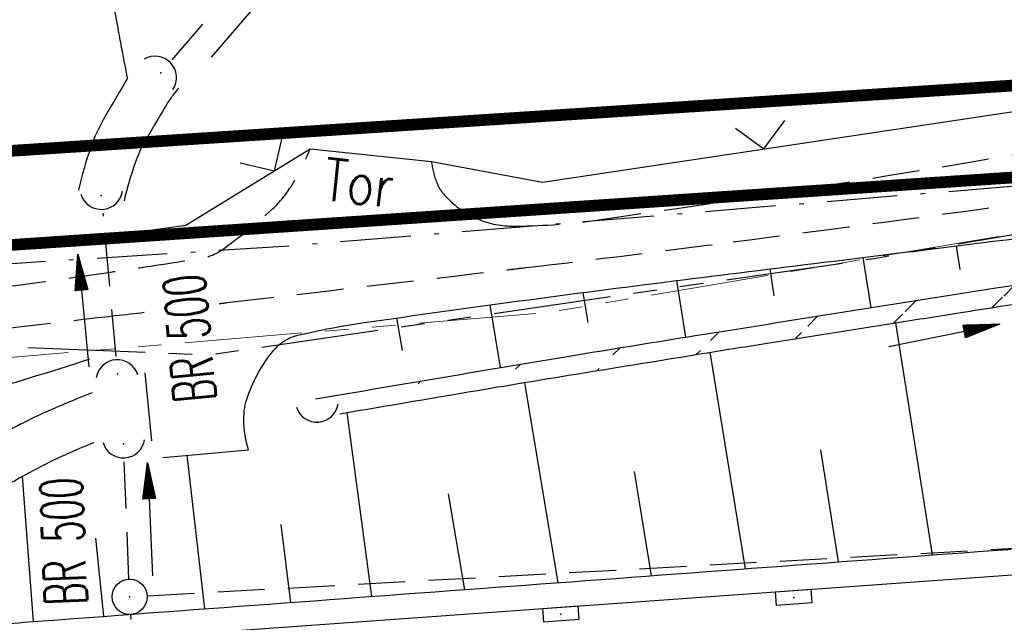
# Model space of a CAD drawing. Extents: x 0 to 1135, y 0 to 420.
# Tile 70 of 116: x 719 to 761, y 234 to 260. Entities that reach past the tile are written whole.
import ezdxf
from ezdxf.enums import TextEntityAlignment as Align

# ---------------------------------------------------------------- set-up
doc = ezdxf.new("R2010")
doc.units = 0
doc.header["$LTSCALE"] = 2
doc.header["$MEASUREMENT"] = 0
for name, pattern in [('AUSGEZOGEN', [0]), ('BAB-FM2', [2.6, 1.5, -0.5, 0.1, -0.5]), ('GESTRICH-X2', [1.5, 1, -0.5]), ('PHANTOMX2', [5, 2.5, -0.5, 0.5, -0.5, 0.5, -0.5])]:
    doc.linetypes.add(name, pattern=pattern)
doc.layers.get('0').update_dxf_attribs({"color": 8, "linetype": 'AUSGEZOGEN'})
for name, color, linetype in [('BAB_FM', 8, 'BAB-FM2'), ('BOESCHG', 8, 'AUSGEZOGEN'), ('DURCHL', 200, 'GESTRICH-X2'), ('FBRTOP', 8, 'AUSGEZOGEN'), ('GRENZL-BAB', 7, 'AUSGEZOGEN'), ('KANAL', 200, 'GESTRICH-X2'), ('Lichtwellenleiter COLT', 8, 'PHANTOMX2'), ('Lichtwellenleiter GLH', 8, 'PHANTOMX2'), ('MULDE', 8, 'AUSGEZOGEN'), ('PFEIL', 200, 'CONTINUOUS'), ('PFEILTOP', 8, 'AUSGEZOGEN'), ('Rinne', 200, 'CONTINUOUS'), ('SCHSYMBOL', 200, 'AUSGEZOGEN'), ('TEXTO', 200, 'CONTINUOUS'), ('WEG', 8, 'GESTRICH-X2'), ('ZAUN', 8, 'AUSGEZOGEN')]:
    doc.layers.add(name, color=color, linetype=linetype)
doc.styles.add('ROMANS', font='romans.shx', dxfattribs={"width": 0.8})

# ---------------------------------------------------------------- blocks, each defined once
blk = doc.blocks.new('DL')
at = {"color": 0}
blk.add_arc((-0.3106833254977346, 0.0246800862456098), 0.9100732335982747, 282.5363002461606, 77.46369975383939, dxfattribs=at)
blk.add_point((0.5969366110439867, 0.0027149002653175), dxfattribs=at)
blk = doc.blocks.new('GST')
at = {"color": 0}
blk.add_circle((0, 0), 0.75, dxfattribs=at)
blk.add_point((0, 0), dxfattribs=at)
blk = doc.blocks.new('10')
blk.add_blockref('GST', (0, 0))
blk = doc.blocks.new('40')
at = {"color": 0}
blk.add_arc((0.0246800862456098, 0.3106833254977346), 0.9100732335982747, 192.5363002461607, 347.4636997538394, dxfattribs=at)
blk.add_point((0, 0), dxfattribs=at)
blk = doc.blocks.new('30')
at = {"color": 0}
for p, q in [((-0.75, -0.289999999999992), (-0.75, 0.2927511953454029)), ((-0.75, 0.2927511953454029), (0.7528554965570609, 0.2927511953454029)), ((0.7528554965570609, 0.2927511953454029), (0.7528554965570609, -0.289999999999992)), ((0.7528554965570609, -0.289999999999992), (-0.75, -0.289999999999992))]:
    blk.add_line(p, q, dxfattribs=at)
blk.add_point((0, 0), dxfattribs=at)
blk = doc.blocks.new('PFEIL2')
at = {"color": 0}
for p, q in [((0.8796887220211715, 0.0024565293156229), (-2.401395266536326, -0.0115320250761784)), ((0.8808543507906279, -0.2709205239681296), (0.8785230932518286, 0.2758335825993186)), ((0.8785230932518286, 0.2758335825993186), (2.42908935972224, 0.0090619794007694)), ((0.9110887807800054, 0.2702307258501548), (0.878570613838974, 0.2646884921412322)), ((0.9651190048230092, 0.2609349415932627), (0.8786494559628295, 0.2461975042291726)), ((1.019149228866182, 0.2516391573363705), (0.8787282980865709, 0.2277065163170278)), ((1.073179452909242, 0.24234337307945), (0.8788071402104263, 0.2092155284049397)), ((1.127209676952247, 0.2330475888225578), (0.8788859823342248, 0.1907245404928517)), ((1.18123990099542, 0.2237518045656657), (0.8789648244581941, 0.1722335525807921)), ((1.235270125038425, 0.2144560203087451), (0.8790436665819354, 0.1537425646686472)), ((1.289300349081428, 0.2051602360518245), (0.8791225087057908, 0.1352515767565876)), ((1.34333057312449, 0.195864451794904), (0.8792013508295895, 0.1167605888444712)), ((1.397360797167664, 0.1865686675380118), (0.8792801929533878, 0.0982696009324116)), ((1.451391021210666, 0.1772728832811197), (0.8793590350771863, 0.0797786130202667)), ((1.505421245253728, 0.1679770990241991), (0.8794378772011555, 0.0612876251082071)), ((1.559451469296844, 0.1586813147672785), (0.8795167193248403, 0.0427966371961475)), ((1.613481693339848, 0.1493855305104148), (0.8795955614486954, 0.024305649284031)), ((1.66751191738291, 0.140089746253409), (0.8796744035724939, 0.005814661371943)), ((1.721542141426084, 0.1307939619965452), (0.8797532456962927, -0.0126763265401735)), ((1.775572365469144, 0.1214981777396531), (0.8798320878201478, -0.0311673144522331)), ((1.82960258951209, 0.1122023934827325), (0.8799109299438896, -0.0496583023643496)), ((1.883632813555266, 0.1029066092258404), (0.8799897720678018, -0.0681492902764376)), ((1.937663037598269, 0.0936108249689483), (0.8800686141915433, -0.08664027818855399)), ((1.991693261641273, 0.0843150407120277), (0.8801474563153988, -0.105131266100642)), ((2.045723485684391, 0.0750192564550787), (0.8802262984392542, -0.1236222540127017)), ((2.099753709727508, 0.0657234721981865), (0.8803051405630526, -0.1421132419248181)), ((2.153783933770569, 0.056427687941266), (0.8803839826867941, -0.1606042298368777)), ((2.207814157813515, 0.0471319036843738), (0.8804628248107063, -0.1790952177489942)), ((2.26184438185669, 0.0378361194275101), (0.8805416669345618, -0.1975862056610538)), ((2.315874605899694, 0.0285403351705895), (0.8806205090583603, -0.2160771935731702)), ((2.36990482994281, 0.0192445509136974), (0.8806993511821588, -0.2345681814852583)), ((2.423935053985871, 0.009948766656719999), (0.8807781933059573, -0.2530591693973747)), ((2.42908935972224, 0.0090619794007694), (0.8808543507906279, -0.2709205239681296))]:
    blk.add_line(p, q, dxfattribs=at)
blk = doc.blocks.new('ZL')
at = {"color": 0}
for p, q in [((-1.065914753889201, 1.055379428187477), (0, 0)), ((0, 0), (1.055379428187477, 1.065914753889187))]:
    blk.add_line(p, q, dxfattribs=at)

msp = doc.modelspace()

# ---------------------------------------------------------------- hatches: boundary and pattern name
at = {"layer": 'Rinne'}
h = msp.add_hatch(dxfattribs=at)
h.set_pattern_fill('ANSI31', color=256, scale=20, style=0)
h.set_pattern_definition([(45, (0, 0), (-1.767766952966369, 1.767766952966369), [])])
edge = h.paths.add_edge_path()
edge.add_arc((1155.65641840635, -2242.557653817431), 2522.184363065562, 99.43086037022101, 99.68389499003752, ccw=False)
edge.add_arc((887.2945611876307, -626.9161234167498), 884.4067099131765, 99.00355053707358, 99.43086048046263, ccw=False)
edge.add_arc((7865.434670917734, -44667.49533116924), 45474.39500712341, 98.98887565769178, 99.00355053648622, ccw=False)
edge.add_arc((893.7826409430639, -594.8364796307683), 853.7362236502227, 98.88177395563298, 98.98887560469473, ccw=False)
edge.add_arc((774.3447883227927, 169.4682782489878), 80.15548219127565, 94.92834253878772, 98.88177395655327, ccw=False)
edge.add_arc((745.7621929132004, 500.9430525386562), 252.549328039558, 274.928342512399, 277.1552844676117)
edge.add_arc((775.59112245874, 263.3315742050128), 13.07285806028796, 277.1552844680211, 285.3941672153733)
edge.add_arc((750.9073150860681, 352.9812178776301), 106.058604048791, 285.3941672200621, 288.2845307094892)
edge.add_arc((1039.723773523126, -1545.767581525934), 1815.022654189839, 99.54696446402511, 99.747306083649, ccw=False)
edge.add_arc((850.3512512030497, -419.7925208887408), 673.2337991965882, 99.21801488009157, 99.54696467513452, ccw=False)
edge.add_arc((74345.81882498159, -453292.2522975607), 459470.6276214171, 99.21719542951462, 99.21801488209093, ccw=False)
edge.add_arc((750.1139261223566, 238.8824274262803), 7.007794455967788, 99.0073127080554, 99.21713973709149, ccw=False)
edge.add_arc((1870.5495397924, -6829.430692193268), 7163.573054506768, 98.99620003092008, 99.00731280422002, ccw=False)
edge.add_arc((20211.83513109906, -122681.4295059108), 124458.4509745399, 98.99353748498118, 98.99620357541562, ccw=False)
edge.add_arc((2641.992996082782, -11668.77363253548), 12064.01553972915, 98.9801681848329, 98.99353748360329, ccw=False)
edge.add_arc((3231.702896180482, -15400.42273713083), 15841.97303103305, 98.96849683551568, 98.98016358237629, ccw=False)
edge.add_arc((765.5897048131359, 225.6051071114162), 22.54003039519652, 97.66217145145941, 98.96849683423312, ccw=False)
edge.add_arc((1031.826235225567, -1753.362198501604), 2019.335835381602, 97.52415997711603, 97.66217140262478, ccw=False)
edge.add_arc((776.1203437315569, 182.6083142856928), 66.5513287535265, 94.74164692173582, 97.52415997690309, ccw=False)
edge.add_arc((746.8392645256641, 535.6186736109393), 287.6713348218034, 274.7416469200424, 276.079888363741)
edge.add_arc((775.795607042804, 263.7642803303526), 14.27916061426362, 276.0798883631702, 285.3872783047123)
edge.add_arc((760.7859552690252, 318.3037739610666), 70.84634201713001, 285.387278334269, 289.5621102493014)

# ---------------------------------------------------------------- linework, layer by layer
at = {"layer": 'BAB_FM', "flags": 128}
msp.add_lwpolyline([(561.0827886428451, 244.793220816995), (580.7411265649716, 245.6238338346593), (620.5464530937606, 248.1455769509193), (680.4963240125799, 247.0333839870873), (730.3963043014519, 250.2195991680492), (786.0021258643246, 254.8050427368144), (797.116289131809, 256.5198867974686), (830.2106056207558, 256.3925443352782), (880.132097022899, 259.279531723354), (930.0095874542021, 263.0108377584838), (950, 264.7809051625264)], dxfattribs=at)
at = {"layer": 'BOESCHG'}
for p, q in [((758.8693191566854, 249.2021782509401), (758.7104869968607, 250.2072733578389)), ((755.0772419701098, 247.5723321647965), (754.738283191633, 249.7146695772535)), ((750.9462409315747, 248.0847726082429), (750.7660494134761, 249.2225953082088)), ((747.17597287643, 246.319378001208), (746.7894483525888, 248.7282438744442)), ((743.0179122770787, 246.9488585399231), (742.8078798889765, 248.2209974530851)), ((739.2822628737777, 245.0197780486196), (738.8351422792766, 247.6910468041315)), ((735.1026061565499, 245.7471343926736), (734.8675400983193, 247.1379577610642)), ((757.684825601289, 237.0384894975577), (756.1194300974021, 246.9292826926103)), ((749.7160742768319, 236.4455526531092), (748.2183228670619, 245.6752962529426)), ((741.736688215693, 235.8518245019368), (740.3222120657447, 244.3902140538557)), ((733.7966301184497, 235.2737903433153), (732.7528086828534, 243.108060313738)), ((726.6770173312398, 234.7453071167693), (725.9358215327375, 241.2875742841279)), ((753.6824932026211, 236.7406849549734), (752.9255546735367, 241.5223061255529)), ((745.7121745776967, 236.1476314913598), (744.9910741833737, 240.5910970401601)), ((719.377978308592, 234.2025222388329), (718.908797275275, 240.3828930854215)), ((737.7626616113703, 235.5561261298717), (737.070093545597, 239.6417113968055)), ((730.3421595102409, 235.0174759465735), (729.9351047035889, 238.3342672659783)), ((722.385348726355, 234.4263213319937), (722.0440413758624, 237.7503217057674))]:
    msp.add_line(p, q, dxfattribs=at)
for points in [[(728.5419715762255, 241.5220722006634, -0.0703887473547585), (728.3447791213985, 242.7905072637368, -0.08839793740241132), (728.5107774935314, 243.802036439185, -0.08773502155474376), (729.6111286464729, 245.7507916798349, -0.1634668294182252), (730.6495113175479, 246.3984700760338, -0.02253258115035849), (733.48607676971, 246.9397812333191, -0.004890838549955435), (746.6650888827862, 248.712751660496, -0.000200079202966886), (753.0500503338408, 249.5056210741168, 0.0001437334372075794), (761.9375031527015, 250.6082274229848, 0.004151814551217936), (769.7608165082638, 251.6471326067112, 0.002444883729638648), (783.0215078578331, 253.5864610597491)], [(464.8567989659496, 226.3571702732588, -0.009039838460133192), (489.4542420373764, 231.6387930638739, -0.01668915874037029), (502.9098284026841, 233.8110275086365, -0.0002702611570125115), (533.8908751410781, 237.7398582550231, -0.003081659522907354), (536.6101835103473, 238.0661971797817, -0.001544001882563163), (551.1280167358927, 239.6723582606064, -0.001028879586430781), (572.9264823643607, 241.9705233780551, -0.006868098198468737), (597.9066373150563, 244.2058419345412, -0.01222878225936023), (611.9754834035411, 244.9247339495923, -0.016631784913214), (619.5141387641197, 244.8745023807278, -0.004917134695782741), (644.975570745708, 243.6065510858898, -0.01919117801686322), (667.7865449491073, 241.3645909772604, 0.02792406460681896), (683.4946495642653, 240.0971341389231, 0.02270045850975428), (695.1039556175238, 240.337633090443, 0.02539159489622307), (705.4155807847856, 241.5483583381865, 0.005413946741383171), (708.0530899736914, 242.0241600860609, 0.00243714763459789), (713.8946708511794, 243.1729572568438, 0.01883350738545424), (716.7205721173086, 243.8546787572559, 0.01035419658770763), (721.7783311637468, 245.3920453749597)], [(716.4674761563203, 233.980602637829, -0.0008132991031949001), (719.7933982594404, 234.2335175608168, -0.0001747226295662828), (760.9005888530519, 237.2777672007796, -3.146934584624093e-05), (761.0434141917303, 237.2882851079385, 0.00873990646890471)]]:
    msp.add_lwpolyline(points, format="xyb", dxfattribs=at)
msp.add_lwpolyline([(724.8947674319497, 241.193901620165), (728.5419715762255, 241.5220722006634)], dxfattribs=at)
at = {"layer": 'DURCHL'}
for p, q in [((725.2938392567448, 258.1316496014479), (731.2261712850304, 265.0229926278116)), ((722.902380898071, 245.4982771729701), (722.3483765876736, 251.6055577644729)), ((723.4513706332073, 236.0152618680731), (723.2475171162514, 241.0305633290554)), ((726.0359400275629, 198.3735141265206), (723.5243245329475, 234.5212194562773))]:
    msp.add_line(p, q, dxfattribs=at)
at = {"layer": 'FBRTOP', "const_width": 0.5}
for points in [[(653.5272917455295, 213.3842502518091, 0.0005753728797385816), (668.5139543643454, 214.3515200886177, 0.000866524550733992), (678.4632189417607, 215.0224825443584, 0.0001652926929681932), (689.1772754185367, 215.7672349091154, 0.0004044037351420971), (693.5561025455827, 216.0766283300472, 4.445643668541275e-06), (698.4754056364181, 216.4282528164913, -1.639922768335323e-05), (703.3947087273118, 216.7798773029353, -9.99253101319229e-07), (715.8628137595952, 217.6706428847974, 9.206125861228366e-06), (728.3309187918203, 218.5614084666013, 1.03453914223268e-05), (740.799020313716, 219.4526638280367, -1.225917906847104e-05), (753.2671218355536, 220.343919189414, -7.292327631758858e-06), (765.7352311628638, 221.2346850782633, 8.042228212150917e-06), (778.2033404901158, 222.1254509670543, 3.58794265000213e-06), (815.6081637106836, 224.7986585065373, -2.056497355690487e-06), (853.0129869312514, 227.4718660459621, -8.510155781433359e-07), (902.8859094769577, 231.0358387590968, 1.316314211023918e-06), (950, 234.4026550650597, 2.216225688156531e-06)], [(693.8380442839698, 212.086575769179, 4.443752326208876e-06), (698.7589697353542, 212.4383162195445, -1.639958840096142e-05), (703.6798951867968, 212.79005666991, -9.989389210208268e-07), (716.1479308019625, 213.6808172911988, 9.206075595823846e-06), (728.6159664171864, 214.5715779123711, 1.034542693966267e-05), (741.0841459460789, 215.4628388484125, -1.225921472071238e-05), (753.5523254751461, 216.3540997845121, -7.292295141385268e-06), (766.0203567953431, 217.2448600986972, 8.042253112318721e-06), (778.4883881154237, 218.1356204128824, 3.587972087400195e-06), (815.8932577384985, 220.8088312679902, -2.056496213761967e-06), (853.2981273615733, 223.4820421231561, -8.510093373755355e-07), (903.1710383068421, 227.0460140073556, 1.308300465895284e-06), (950, 230.3924539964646, 2.216227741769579e-06)]]:
    msp.add_lwpolyline(points, format="xyb", dxfattribs=at)
at = {"layer": 'FBRTOP'}
msp.add_lwpolyline([(464.7140156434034, 220.4410331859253), (478.376431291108, 220.7717397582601), (503.2756885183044, 221.5048711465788), (528.1716911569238, 222.3663951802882), (553.0635749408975, 223.3562845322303), (577.948497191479, 224.4749622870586), (602.8280932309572, 225.7221310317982), (627.7002201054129, 227.0992302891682), (652.5668362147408, 228.6040260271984), (677.4320819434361, 230.2376147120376), (692.4811996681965, 231.2887037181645), (702.3074353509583, 231.991068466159), (727.244174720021, 233.7726374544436), (752.1797829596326, 235.5551056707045), (777.1165964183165, 237.3366799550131), (780.9626091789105, 237.6115426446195)], dxfattribs=at)
at = {"layer": 'GRENZL-BAB', "const_width": 0.5}
msp.add_lwpolyline([(716.8660000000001, 254.152), (781.581, 258.371)], dxfattribs=at)
at = {"layer": 'GRENZL-BAB', "const_width": 0.5, "flags": 128}
msp.add_lwpolyline([(685.699, 248.039), (785.2589999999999, 254.747)], dxfattribs=at)
at = {"layer": 'KANAL'}
for p, q in [((722.9021803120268, 245.4982729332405), (722.3481867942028, 251.6055545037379)), ((723.4511532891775, 236.0152566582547), (723.2473086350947, 241.030558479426)), ((724.2340849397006, 235.3042861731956), (761.1659126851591, 237.3269001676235))]:
    msp.add_line(p, q, dxfattribs=at)
at = {"layer": 'Lichtwellenleiter COLT', "lineweight": 0, "flags": 128}
msp.add_lwpolyline([(950, 259.6010264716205), (923.3350096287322, 255.8200824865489), (884.5898405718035, 254.3858319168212), (814.6140602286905, 254.4169835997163), (812.9140345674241, 254.415660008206), (774.844516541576, 252.9027666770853), (773.5122879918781, 252.8028262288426), (741.3879026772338, 247.3815000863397), (716.9788289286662, 245.3353505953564), (691.2466996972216, 246.9219473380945), (664.529187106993, 248.4684986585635), (619.5370669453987, 250.4168485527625), (578.0078897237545, 247.868446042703), (545.2079929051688, 245.5537370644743), (513.305551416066, 241.8684457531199), (469.5106042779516, 233.5984896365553), (458.2057467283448, 234.0623255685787), (412.5934049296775, 237.3348737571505), (384.3808579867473, 236.0593789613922), (378.1856571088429, 235.8753841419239), (316.6171842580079, 232.6589512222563), (292.3490542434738, 231.2149776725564), (274.9624013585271, 229.4455974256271), (250.3910930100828, 229.2111725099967), (230.6409376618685, 229.5707246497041), (207.4495282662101, 231.0757878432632), (188.2701189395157, 232.2906779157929), (169.1699893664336, 229.4351164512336), (144.0023470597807, 230.9497443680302), (128.162574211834, 231.9193077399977), (100.6041457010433, 232.6639835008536), (44.57471152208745, 230.4245278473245), (24.99999999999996, 229.3271781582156)], dxfattribs=at)
at = {"layer": 'Lichtwellenleiter GLH', "flags": 128}
msp.add_lwpolyline([(489.8067937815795, 239.1478034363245), (516.8407367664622, 242.3468321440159), (520.2625619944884, 243.1796455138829), (550.2623896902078, 245.8338569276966), (577.6419787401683, 247.6456139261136), (604.1956814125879, 249.5805483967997), (619.5137258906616, 250.4231885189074), (642.0378016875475, 249.2975800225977), (666.3965291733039, 248.3178248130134), (691.1646936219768, 247.0416469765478), (726.8059713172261, 245.5618290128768), (755.1960591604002, 249.6704604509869), (774.816353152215, 253.0602811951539), (780.8164347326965, 254.0736820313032)], dxfattribs=at)
at = {"layer": 'MULDE'}
msp.add_line((724.4228206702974, 241.9085525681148), (724.1457857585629, 244.7933542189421), dxfattribs=at)
for points in [[(723.3946733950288, 257.3435006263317, -0.0007147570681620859), (723.1380827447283, 258.6616665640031, -0.001946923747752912), (722.9828318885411, 259.4825006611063, -0.00156459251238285), (722.1144155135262, 264.257346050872, -0.003281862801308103), (721.7224877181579, 266.5376267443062, -0.07030864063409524), (721.6636180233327, 269.0676871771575, -0.03459082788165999), (722.612729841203, 274.1037969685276, -0.03610460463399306), (724.2382415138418, 278.8867556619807, -0.02450173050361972), (727.4656102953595, 285.5887825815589, -0.02194655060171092), (730.7857881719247, 291.1068898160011, -0.02300054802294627), (734.4138015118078, 296.0667562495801, -0.03963806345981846), (737.0955668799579, 298.9066605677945, -0.04203325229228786), (740.0267254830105, 301.1385422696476, -0.09715888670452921), (744.5166650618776, 302.8958054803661, -0.07655155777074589), (750.6123307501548, 303.0576020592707, -0.02476382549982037), (755.9691990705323, 302.1061190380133, -0.0265400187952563), (760.8508095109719, 300.7109960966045, -0.01807546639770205), (763.673295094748, 299.6240902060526, -0.01677249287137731), (766.6259652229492, 298.2438491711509, -0.09996568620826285), (768.534586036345, 296.7314701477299, -0.01075574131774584), (769.0048476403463, 296.1498566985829)], [(723.3946733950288, 257.3435006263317, 0.005467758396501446), (723.2793488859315, 257.1552917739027, 0.005221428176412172), (722.355737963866, 255.5730036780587, 0.04516536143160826), (721.8267879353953, 254.41246414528, 0.02751078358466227), (721.2958413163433, 252.5824018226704, 0.02751078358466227)], [(721.8806499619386, 243.945500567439, 0.0107881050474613), (720.1334536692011, 243.2250813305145, 0.02168739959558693), (718.2109279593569, 242.2820495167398, 0.01780041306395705), (716.1899177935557, 241.0842975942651, -0.04008335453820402), (715.4375686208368, 240.6825482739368, -0.1115234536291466), (714.1413979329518, 240.4356632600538, 0.07335583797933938), (711.210975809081, 240.1044789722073, 0.03811071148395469), (707.4704647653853, 238.8016054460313, -0.03637696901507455), (703.8443971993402, 237.5244978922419, -0.01746567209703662), (697.8910553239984, 236.1243733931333, -0.01691382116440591), (691.654366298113, 235.1036047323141, -0.01261269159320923), (676.6587451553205, 233.5507717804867, -0.005474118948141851), (641.9115386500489, 231.2187834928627, -0.001112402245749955), (636.6056911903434, 230.9328427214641, -7.989661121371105e-05), (562.6615202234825, 227.1246872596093, -0.003689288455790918), (528.0296432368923, 225.6027937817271, -0.002068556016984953), (466.218756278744, 223.5993599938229, -0.002068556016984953)], [(721.9503915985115, 241.8214230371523, 0.006588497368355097), (720.9355569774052, 241.3929704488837, 0.02168739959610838), (719.1687267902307, 240.5263099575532, 0.01780041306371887), (717.2701830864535, 239.4011377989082, -0.01980752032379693), (716.7697203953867, 239.1072457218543, -0.1115234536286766)]]:
    msp.add_lwpolyline(points, format="xyb", dxfattribs=at)
at = {"layer": 'MULDE', "flags": 128}
msp.add_lwpolyline([(725.5698412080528, 256.925563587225, 0.006669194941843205), (725.3205602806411, 256.6250595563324, 0.01896300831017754), (725.2781373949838, 256.5682281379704, 0.01612922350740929), (724.995994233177, 256.129071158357, 0.005221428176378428), (724.0934405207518, 254.5828573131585, 0.04516536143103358), (723.7140380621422, 253.7504316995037, 0.02751078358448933), (723.2443688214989, 252.1315797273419, 0.02751078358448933)], format="xyb", dxfattribs=at)
at = {"layer": 'Rinne', "flags": 128}
for points in [[(731.3939705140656, 243.6875747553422, -0.001104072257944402), (742.3780452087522, 245.5369881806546, -0.001864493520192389), (748.8887402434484, 246.5934971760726, -6.403123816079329e-05), (760.392592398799, 248.4147489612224, -0.000467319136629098), (761.969094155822, 248.6626184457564, -0.01725180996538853), (767.4586488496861, 249.3274192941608, 0.009717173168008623), (777.2194634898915, 250.3605247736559, 0.03596440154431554), (779.0614168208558, 250.7277384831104, 0.01261225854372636), (784.181728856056, 252.2774896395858)], [(732.4346934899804, 243.0534426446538, -0.0008741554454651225), (738.6913882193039, 244.1169785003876, -0.001435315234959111), (742.5048826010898, 244.7471010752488, -3.57553638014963e-06), (748.9914422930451, 245.7997399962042, -0.0009155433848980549), (749.0167821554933, 245.8038043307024, -4.84886208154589e-05), (750.3890766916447, 246.0211975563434, -1.163301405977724e-05), (756.1091648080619, 246.926645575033, -5.833457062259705e-05), (758.8896051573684, 247.3663700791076, -5.090578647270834e-05), (762.075908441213, 247.8695676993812, -0.005699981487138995), (762.5844002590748, 247.9438876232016, -0.0006021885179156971), (767.4058302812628, 248.5866184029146, -0.01214160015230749), (770.6190166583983, 248.9318754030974, 0.005839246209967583), (777.3079848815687, 249.5654373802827, 0.04063349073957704), (779.5844687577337, 249.9969656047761, 0.01821815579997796), (784.5073306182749, 251.5467478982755)]]:
    msp.add_lwpolyline(points, format="xyb", dxfattribs=at)
at = {"layer": 'WEG'}
for points in [[(736.3376453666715, 253.8041946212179, 0.06146482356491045), (736.5630494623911, 252.9066602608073, 0.0911250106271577), (736.8910853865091, 252.3723059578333, 0.1025891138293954), (738.2255197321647, 251.3911230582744, 0.1069968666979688), (739.7780079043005, 251.0498724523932, 0.03622977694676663), (743.2822402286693, 251.2929031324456, 0.006907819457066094), (761.459966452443, 254.1422822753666, 0.001923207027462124), (770.1535277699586, 255.6627779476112, 0.00382813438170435), (774.5120370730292, 256.4768515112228, 0.05906665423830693), (780.6921603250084, 258.4585785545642, 0.08095049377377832), (784.6395629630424, 261.100713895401, 0.09385855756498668), (787.1678251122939, 264.5520899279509, 0.1018964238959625), (788.1135874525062, 268.3840952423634), (788.6104799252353, 281.1583008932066), (788.8881849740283, 288.2975948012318, 0.02394755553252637), (788.8490769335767, 292.6392222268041, -0.01651570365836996), (788.7426764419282, 297.0968078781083, -0.09383585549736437)], [(727.2976380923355, 247.7493297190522, 3.598527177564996e-05), (727.629724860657, 247.788225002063, 6.156464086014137e-06), (739.5498264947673, 249.1845062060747, 9.055341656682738e-05), (740.3602215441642, 249.2795918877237, 0.003036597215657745), (749.1913380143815, 250.3718034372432, 0.00204711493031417), (762.2737994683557, 252.1250351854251, 0.009708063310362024), (765.8517620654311, 252.690446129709, 0.003516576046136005), (775.6837539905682, 254.51187403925, 0.04081417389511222), (779.5588042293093, 255.5918168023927, -0.04011272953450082), (783.4998506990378, 256.6961030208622, -0.1002386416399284), (786.3067528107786, 256.677024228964, -0.1499674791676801), (787.9695897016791, 255.7592560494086, -0.09973225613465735), (789.2145039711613, 253.8168022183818, -0.06218964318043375), (790.1134038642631, 250.250691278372), (790.5278033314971, 246.8904314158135), (791.3475538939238, 240.2432826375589)], [(712.1593376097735, 246.0137438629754, 0.0003311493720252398), (722.1142996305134, 247.1489164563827, 0.0002659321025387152), (724.5689593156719, 247.4317931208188, 6.156464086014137e-06)]]:
    msp.add_lwpolyline(points, format="xyb", dxfattribs=at)
at = {"layer": 'WEG', "flags": 128}
msp.add_lwpolyline([(711.9509293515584, 247.7562658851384, 0.005285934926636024), (717.714516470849, 248.409393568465, 0.006246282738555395), (722.577978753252, 249.0744495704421, 0.001039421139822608), (726.1551490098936, 249.6168193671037, 0.008676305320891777), (726.5823822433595, 249.6901149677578, 0.1055805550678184), (727.3905354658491, 250.0295494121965, 0.033529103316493), (729.523964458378, 251.7373860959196, 0.06613189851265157), (730.3404100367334, 252.713344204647, 0.04598869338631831), (731.1715365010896, 254.338830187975)], format="xyb", dxfattribs=at)
at = {"layer": 'ZAUN'}
msp.add_lwpolyline([(787.9172622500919, 286.9849127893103), (788.0399359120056, 296.9665635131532), (786.4142264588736, 302.6743580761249), (756.8441125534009, 310.4006386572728), (730.5525623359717, 317.173149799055), (720.9411897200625, 281.9093094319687), (712.3945020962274, 249.1962506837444), (725.8799246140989, 251.0825352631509), (731.1715365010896, 254.338830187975), (736.3376453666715, 253.8041946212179), (741.0693840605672, 252.9200843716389), (773.8312574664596, 257.8298375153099), (779.4546540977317, 259.7008263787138), (784.4816249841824, 263.1350402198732), (786.0481015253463, 265.5207332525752)], close=True, dxfattribs=at)

# ---------------------------------------------------------------- block references
at = {"layer": 'PFEIL'}
for p, rotation in [((728.5167583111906, 260.0660309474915), 49.20650416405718), ((721.5070575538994, 247.4417598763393), 95.19800416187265), ((724.3457232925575, 238.5558208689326), 92.3373041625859)]:
    msp.add_blockref('PFEIL2', p, dxfattribs=dict(at, rotation=rotation))
at = {"layer": 'PFEILTOP', "rotation": 11.2728436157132}
msp.add_blockref('PFEIL2', (758.1825770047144, 246.3892617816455), dxfattribs=at)
at = {"layer": 'SCHSYMBOL'}
for name, p, rotation in [('40', (724.80877116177, 257.5742332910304), 133.5825924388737), ('40', (722.2701050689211, 252.3569907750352), 4.087605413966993), ('40', (722.9612644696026, 244.759693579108), 184.087605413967), ('DL', (731.4595134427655, 243.29298113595), 274.7076761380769), ('40', (723.2133786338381, 241.7727078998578), 4.087605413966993), ('10', (723.4793022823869, 235.2578374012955), 4.087605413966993), ('30', (751.7735265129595, 235.2325691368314), 4.087605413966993), ('30', (741.8495295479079, 234.5231725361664), 4.087605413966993)]:
    msp.add_blockref(name, p, dxfattribs=dict(at, rotation=rotation))
at = {"layer": 'ZAUN'}
for p, rotation in [((750.5056798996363, 254.3342246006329), 8.523021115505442), ((729.6539758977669, 253.4049701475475), 31.60686122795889)]:
    msp.add_blockref('ZL', p, dxfattribs=dict(at, rotation=rotation))

# ---------------------------------------------------------------- texts
at = {"layer": 'TEXTO', "style": 'ROMANS', "width": 0.6}
for rotation, p in [(95.19800416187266, (726.9240956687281, 246.3484260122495)), (92.33730416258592, (721.562470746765, 237.6557129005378))]:
    msp.add_text('BR 500', height=1.8, rotation=rotation, dxfattribs=at).set_placement(p, align=Align.CENTER)
at = {"layer": 'ZAUN', "style": 'ROMANS', "width": 0.8}
msp.add_text('Tor', height=1.8, rotation=353.6709088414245, dxfattribs=at).set_placement((731.6816866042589, 252.1619321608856))

doc.saveas('drawing.dxf')
